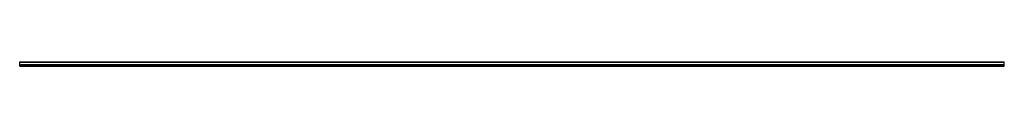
# Model space of a CAD drawing. Header units: millimetres. Extents: x 0 to 2500, y -12 to 0.
import ezdxf

# ---------------------------------------------------------------- set-up
doc = ezdxf.new("R2010")
doc.units = ezdxf.units.MM
doc.header["$LTSCALE"] = 10
doc.linetypes.add('ALLCAD_Strich', pattern=[0.2, 0.15, -0.05])
doc.layers.add('BESCH_KONT_sich_schn_grun_2d', color=10, linetype='Continuous')

msp = doc.modelspace()

# ---------------------------------------------------------------- linework, layer by layer
at = {"layer": 'BESCH_KONT_sich_schn_grun_2d', "linetype": 'ALLCAD_Strich'}
for p, q in [((0, 0, -79.5), (2500, 0, -79.5)), ((0, -11.5, -79.5), (0, 0, -79.5)), ((2500, -11.5, -79.5), (2500, 0, -79.5)), ((0, -1, -79.5), (2500, -1, -79.5)), ((2500, -7.5, -79.5), (0, -7.5, -79.5)), ((2500, -8.5, -79.5), (0, -8.5, -79.5)), ((0, -10.5, -79.5), (2500, -10.5, -79.5)), ((0, -10.5, -79.5), (0, -10.5, -79.5)), ((0, -10.5, -79.5), (0, -10.5, -79.5)), ((0, -10.5, -79.5), (0, -10.5, -79.5)), ((0, -10.5, -79.5), (0, -10.5, -79.5)), ((0, -10.5, -79.5), (0, -10.5, -79.5)), ((0, -10.5, -79.5), (0, -10.5, -79.5)), ((0, -10.5, -79.5), (0, -10.5, -79.5)), ((0, -10.5, -79.5), (0, -10.5, -79.5)), ((0, -10.5, -79.5), (0, -10.5, -79.5)), ((0, -10.5, -79.5), (0, -10.5, -79.5)), ((0, -10.5, -79.5), (0, -10.5, -79.5)), ((0, -10.5, -79.5), (0, -10.5, -79.5)), ((0, -10.5, -79.5), (0, -10.5, -79.5)), ((0, -10.5, -79.5), (0, -10.5, -79.5)), ((0, -10.5, -79.5), (0, -10.5, -79.5)), ((0, -10.5, -79.5), (0, -10.5, -79.5)), ((0, -10.5, -79.5), (0, -10.5, -79.5)), ((0, -10.5, -79.5), (0, -10.5, -79.5)), ((0, -10.5, -79.5), (0, -10.5, -79.5)), ((0, -10.5, -79.5), (0, -10.5, -79.5)), ((0, -10.5, -79.5), (0, -10.5, -79.5)), ((0, -10.5, -79.5), (0, -10.5, -79.5)), ((0, -10.5, -79.5), (0, -10.5, -79.5)), ((0, -11.5, -79.5), (2500, -11.5, -79.5))]:
    msp.add_line(p, q, dxfattribs=at)
for radius, start, end in [(0.00271, 180, 270), (0.00271, 90, 180), (0.00116, 90, 180), (0.00116, 180, 270), (0.00271, 360, 90), (0.00271, 270, 360), (0.00116, 270, 360), (0.00116, 360, 90), (0.00271, 180, 270), (0.00271, 90, 180), (0.00116, 90, 180), (0.00116, 180, 270), (0.00271, 360, 90), (0.00271, 270, 360), (0.00116, 270, 360), (0.00116, 360, 90), (0.00217, 360, 90), (0.00217, 270, 360), (0.00093, 270, 360), (0.00093, 360, 90)]:
    msp.add_arc((0, -10.5, -79.5), radius, start, end, dxfattribs=at)

doc.saveas('drawing.dxf')
